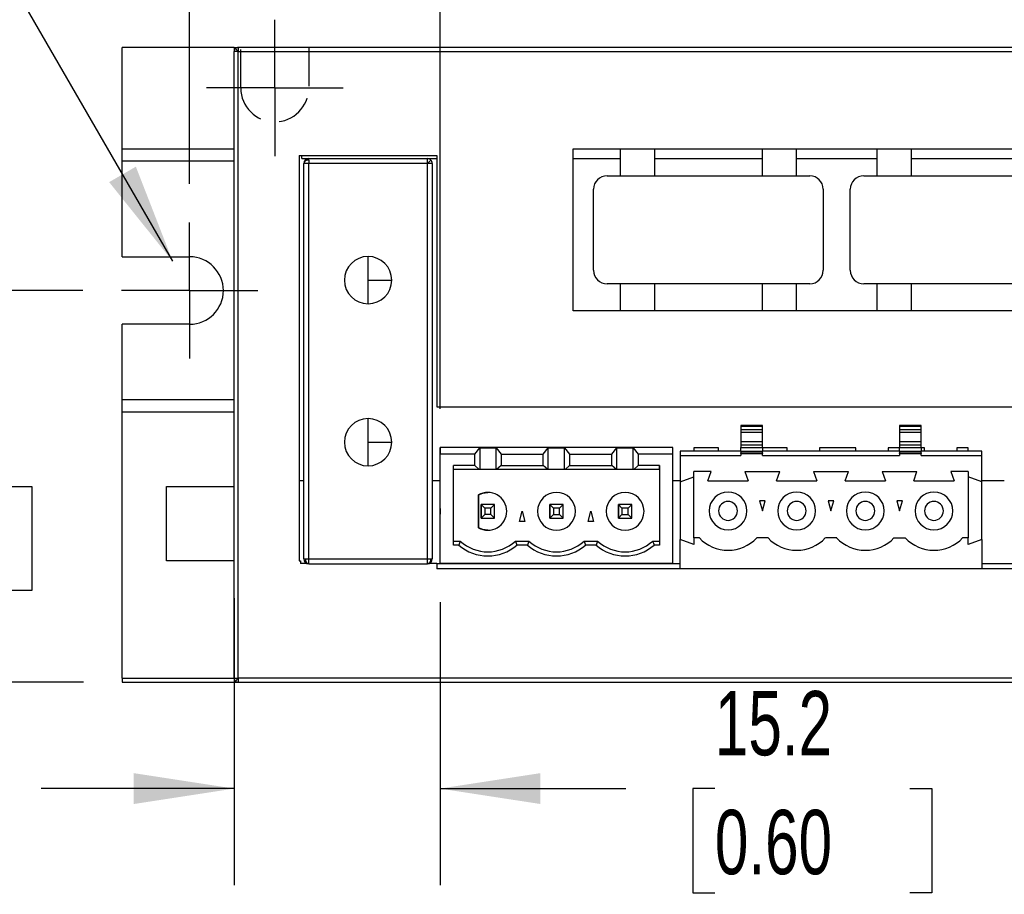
# Model space of a CAD drawing. Header units: millimetres. Extents: x 0 to 629, y 0 to 486.
# Tile 3 of 23: x 59 to 131, y 87 to 152. Entities that reach past the tile are written whole.
import ezdxf

# ---------------------------------------------------------------- set-up
doc = ezdxf.new("R2010")
doc.units = ezdxf.units.MM
doc.header["$LTSCALE"] = 2.25
doc.linetypes.add('CENTERX2', pattern=[20.32, 12.7, -2.54, 2.54, -2.54])
doc.linetypes.add('HIDDEN', pattern=[1.905, 1.27, -0.635])
doc.layers.add('CENTER', color=40, linetype='CENTERX2')
doc.layers.add('HIDDEN', color=102, linetype='HIDDEN')
doc.layers.add('DIMENSIONS', color=140, linetype='Continuous', lineweight=25)
doc.styles.add('SLDTEXTSTYLE0', font='TXT', dxfattribs={"width": 0.7})
doc.dimstyles.new('SLDDIMSTYLE0', dxfattribs={"dimtxt": 4.855518, "dimasz": 7.4295, "dimexe": 0, "dimexo": 0.0625, "dimgap": 1.213879, "dimtad": 0, "dimtih": 1, "dimtoh": 1, "dimrnd": 1e-09, "dimzin": 12, "dimdsep": 46, "dimtxsty": 'SLDTEXTSTYLE0', "dimsah": 1, "dimcen": 0.09, "dimadec": 0, "dimazin": 3, "dimtfac": 1, "dimtofl": 0, "dimtmove": 0, "dimatfit": 3, "dimfxl": 0, "dimfrac": 2, "dimtolj": 1, "dimtzin": 12, "dimarcsym": 0})
doc.dimstyles.new('SLDDIMSTYLE1', dxfattribs={"dimtxt": 4.855518, "dimasz": 7.4295, "dimexe": 0, "dimexo": 0.0625, "dimgap": 1.213879, "dimtad": 0, "dimtih": 1, "dimtoh": 1, "dimrnd": 1e-09, "dimzin": 4, "dimdsep": 46, "dimtxsty": 'SLDTEXTSTYLE0', "dimsah": 1, "dimcen": 0.09, "dimadec": 0, "dimazin": 1, "dimtfac": 1, "dimtmove": 0, "dimatfit": 0, "dimfxl": 0, "dimfrac": 2, "dimtolj": 1, "dimtzin": 12, "dimarcsym": 0})
doc.dimstyles.new('SLDDIMSTYLE2', dxfattribs={"dimtxt": 4.855518, "dimasz": 7.4295, "dimexe": 0, "dimexo": 0.0625, "dimgap": 1.213879, "dimtad": 0, "dimtih": 1, "dimtoh": 1, "dimrnd": 1e-09, "dimzin": 12, "dimdsep": 46, "dimtxsty": 'SLDTEXTSTYLE0', "dimsah": 1, "dimcen": 0.09, "dimadec": 0, "dimazin": 3, "dimtfac": 1, "dimtmove": 0, "dimatfit": 0, "dimfxl": 0, "dimfrac": 2, "dimtolj": 1, "dimtzin": 12, "dimarcsym": 0})
doc.dimstyles.new('SLDDIMSTYLE3', dxfattribs={"dimtxt": 4.855518, "dimasz": 7.4295, "dimexe": 0, "dimexo": 0.0625, "dimgap": 1.213879, "dimtad": 0, "dimtih": 1, "dimtoh": 1, "dimrnd": 1e-09, "dimzin": 12, "dimdsep": 46, "dimtxsty": 'SLDTEXTSTYLE0', "dimsah": 1, "dimcen": 0, "dimadec": 0, "dimazin": 3, "dimtfac": 1, "dimtofl": 0, "dimtmove": 0, "dimatfit": 3, "dimfxl": 0, "dimfrac": 2, "dimtolj": 1, "dimtzin": 12, "dimarcsym": 0})
doc.dimstyles.new('SLDDIMSTYLE4', dxfattribs={"dimtxt": 4.855518, "dimasz": 7.4295, "dimexe": 0, "dimexo": 0.0625, "dimgap": 1.213879, "dimtad": 0, "dimtih": 1, "dimtoh": 1, "dimrnd": 1e-09, "dimzin": 4, "dimdsep": 46, "dimtxsty": 'SLDTEXTSTYLE0', "dimsah": 1, "dimcen": 0.09, "dimadec": 0, "dimazin": 1, "dimtfac": 1, "dimtofl": 0, "dimtmove": 0, "dimatfit": 3, "dimfxl": 0, "dimfrac": 2, "dimtolj": 1, "dimtzin": 12, "dimarcsym": 0})

# ---------------------------------------------------------------- blocks, each defined once
blk = doc.blocks.new('_D')
at = {"layer": 'DIMENSIONS'}
for p, q in [((71.116, 139.892), (71.116, 202.102)), ((257.716, 160.899), (257.716, 202.102)), ((71.116, 194.958), (150.622, 194.958)), ((157.202, 194.958), (155.572, 194.958)), ((155.572, 194.958), (155.572, 187.241)), ((171.631, 194.958), (173.261, 194.958)), ((173.261, 194.958), (173.261, 187.241)), ((257.716, 194.958), (178.211, 194.958)), ((155.572, 187.241), (157.202, 187.241)), ((173.261, 187.241), (171.631, 187.241)), ((257.716, 139.892), (257.716, 157.47))]:
    blk.add_line(p, q, dxfattribs=at)
for points in [[(71.116, 194.958), (78.546, 193.815), (78.546, 196.101)], [(257.716, 194.958), (250.287, 196.101), (250.287, 193.815)]]:
    blk.add_solid(points, dxfattribs=at)
at = {"layer": 'DIMENSIONS', "char_height": 4.7625, "attachment_point": 1, "style": 'SLDTEXTSTYLE0'}
for s, insert in [('186.6', (155.182, 202.184)), ('7.35', (157.202, 193.38))]:
    blk.add_mtext(s, dxfattribs=dict(at, insert=insert))
blk = doc.blocks.new('_D_1')
at = {"layer": 'DIMENSIONS'}
for p, q in [((66.116, 152.852), (66.116, 202.102)), ((71.116, 139.892), (71.116, 202.102)), ((31.038, 194.958), (29.408, 194.958)), ((29.408, 194.958), (29.408, 187.241)), ((45.467, 194.958), (47.098, 194.958)), ((47.098, 194.958), (47.098, 187.241)), ((66.116, 194.958), (52.047, 194.958)), ((71.116, 194.958), (85.404, 194.958)), ((29.408, 187.241), (31.038, 187.241)), ((47.098, 187.241), (45.467, 187.241))]:
    blk.add_line(p, q, dxfattribs=at)
for points in [[(66.116, 194.958), (58.687, 196.101), (58.687, 193.815)], [(71.116, 194.958), (78.546, 193.815), (78.546, 196.101)]]:
    blk.add_solid(points, dxfattribs=at)
at = {"layer": 'DIMENSIONS', "char_height": 4.7625, "attachment_point": 1, "style": 'SLDTEXTSTYLE0'}
for s, insert in [('5.0', (33.058, 202.184)), ('0.20', (31.038, 193.38))]:
    blk.add_mtext(s, dxfattribs=dict(at, insert=insert))
blk = doc.blocks.new('_D_4')
at = {"layer": 'DIMENSIONS'}
for p, q in [((89.651, 123.236), (89.651, 166.328)), ((223.216, 126.252), (223.216, 166.328)), ((89.651, 159.184), (142.639, 159.184)), ((149.219, 159.184), (147.589, 159.184)), ((147.589, 159.184), (147.589, 151.467)), ((163.648, 159.184), (165.278, 159.184)), ((165.278, 159.184), (165.278, 151.467)), ((223.216, 159.184), (170.228, 159.184)), ((147.589, 151.467), (149.219, 151.467)), ((165.278, 151.467), (163.648, 151.467))]:
    blk.add_line(p, q, dxfattribs=at)
for points in [[(89.651, 159.184), (97.08, 158.041), (97.08, 160.327)], [(223.216, 159.184), (215.787, 160.327), (215.787, 158.041)]]:
    blk.add_solid(points, dxfattribs=at)
at = {"layer": 'DIMENSIONS', "char_height": 4.7625, "attachment_point": 1, "style": 'SLDTEXTSTYLE0'}
for s, insert in [('133.6', (147.2, 166.41)), ('5.26', (149.219, 157.606))]:
    blk.add_mtext(s, dxfattribs=dict(at, insert=insert))
blk = doc.blocks.new('_D_5')
at = {"layer": 'DIMENSIONS'}
for p, q in [((74.416, 109.225), (74.416, 87.976)), ((89.651, 108.921), (89.651, 87.976)), ((74.416, 95.12), (60.129, 95.12)), ((89.651, 95.12), (103.413, 95.12)), ((109.993, 95.12), (108.362, 95.12)), ((108.362, 95.12), (108.362, 87.403)), ((124.421, 95.12), (126.052, 95.12)), ((126.052, 95.12), (126.052, 87.403)), ((108.362, 87.403), (109.993, 87.403)), ((126.052, 87.403), (124.421, 87.403))]:
    blk.add_line(p, q, dxfattribs=at)
for points in [[(74.416, 95.12), (66.987, 96.263), (66.987, 93.977)], [(89.651, 95.12), (97.08, 93.977), (97.08, 96.263)]]:
    blk.add_solid(points, dxfattribs=at)
at = {"layer": 'DIMENSIONS', "char_height": 4.7625, "attachment_point": 1, "style": 'SLDTEXTSTYLE0'}
for s, insert in [('15.2', (109.993, 102.346)), ('0.60', (109.993, 93.542))]:
    blk.add_mtext(s, dxfattribs=dict(at, insert=insert))
blk = doc.blocks.new('_D_6')
at = {"layer": 'DIMENSIONS'}
for p, q in [((59.014, 152.957), (56.98, 152.957)), ((69.866, 134.16), (59.014, 152.957)), ((35.719, 147.272), (34.088, 147.272)), ((34.088, 147.272), (34.088, 139.555)), ((50.147, 147.272), (51.778, 147.272)), ((51.778, 147.272), (51.778, 139.555)), ((34.088, 139.555), (35.719, 139.555)), ((51.778, 139.555), (50.147, 139.555))]:
    blk.add_line(p, q, dxfattribs=at)
blk.add_solid([(69.866, 134.16), (67.141, 141.166), (65.162, 140.023)], dxfattribs=at)
at = {"layer": 'DIMENSIONS', "char_height": 4.7625, "attachment_point": 1, "style": 'SLDTEXTSTYLE0'}
for s, insert in [('4X', (38.739, 160.849)), ('R2.5', (35.529, 154.499)), ('0.10', (35.719, 145.695))]:
    blk.add_mtext(s, dxfattribs=dict(at, insert=insert))
blk = doc.blocks.new('_D_8')
at = {"layer": 'DIMENSIONS'}
for p, q in [((77.416, 154.907), (77.416, 184.691)), ((251.416, 160.899), (251.416, 184.691)), ((77.416, 177.547), (150.622, 177.547)), ((157.202, 177.547), (155.572, 177.547)), ((155.572, 177.547), (155.572, 169.83)), ((171.631, 177.547), (173.261, 177.547)), ((173.261, 177.547), (173.261, 169.83)), ((251.416, 177.547), (178.211, 177.547)), ((155.572, 169.83), (157.202, 169.83)), ((173.261, 169.83), (171.631, 169.83)), ((251.416, 154.907), (251.416, 157.47))]:
    blk.add_line(p, q, dxfattribs=at)
for points in [[(77.416, 177.547), (84.846, 176.404), (84.846, 178.69)], [(251.416, 177.547), (243.987, 178.69), (243.987, 176.404)]]:
    blk.add_solid(points, dxfattribs=at)
at = {"layer": 'DIMENSIONS', "char_height": 4.7625, "attachment_point": 1, "style": 'SLDTEXTSTYLE0'}
for s, insert in [('174.0', (155.182, 184.773)), ('6.85', (157.202, 175.969))]:
    blk.add_mtext(s, dxfattribs=dict(at, insert=insert))
blk = doc.blocks.new('_D_9')
at = {"layer": 'DIMENSIONS'}
for p, q in [((66.116, 152.852), (66.116, 184.691)), ((77.416, 154.907), (77.416, 184.691)), ((31.038, 177.547), (29.408, 177.547)), ((29.408, 177.547), (29.408, 169.83)), ((45.467, 177.547), (47.098, 177.547)), ((47.098, 177.547), (47.098, 169.83)), ((66.116, 177.547), (52.047, 177.547)), ((77.416, 177.547), (91.704, 177.547)), ((29.408, 169.83), (31.038, 169.83)), ((47.098, 169.83), (45.467, 169.83))]:
    blk.add_line(p, q, dxfattribs=at)
for points in [[(66.116, 177.547), (58.687, 178.69), (58.687, 176.404)], [(77.416, 177.547), (84.846, 176.404), (84.846, 178.69)]]:
    blk.add_solid(points, dxfattribs=at)
at = {"layer": 'DIMENSIONS', "char_height": 4.7625, "attachment_point": 1, "style": 'SLDTEXTSTYLE0'}
for s, insert in [('11.3', (31.038, 184.773)), ('0.44', (31.038, 175.969))]:
    blk.add_mtext(s, dxfattribs=dict(at, insert=insert))
blk = doc.blocks.new('_D_10')
at = {"layer": 'DIMENSIONS'}
for p, q in [((63.219, 131.995), (43.462, 131.995)), ((50.606, 131.995), (50.606, 126.299)), ((43.392, 117.495), (41.761, 117.495)), ((41.761, 117.495), (41.761, 109.778)), ((57.82, 117.495), (59.451, 117.495)), ((59.451, 117.495), (59.451, 109.778)), ((41.761, 109.778), (43.392, 109.778)), ((59.451, 109.778), (57.82, 109.778)), ((50.606, 102.995), (50.606, 108.691)), ((63.259, 102.995), (43.462, 102.995))]:
    blk.add_line(p, q, dxfattribs=at)
for points in [[(50.606, 131.995), (49.463, 124.565), (51.749, 124.565)], [(50.606, 102.995), (51.749, 110.424), (49.463, 110.424)]]:
    blk.add_solid(points, dxfattribs=at)
at = {"layer": 'DIMENSIONS', "char_height": 4.7625, "attachment_point": 1, "style": 'SLDTEXTSTYLE0'}
for s, insert in [('29.0', (43.392, 124.721)), ('1.14', (43.392, 115.917))]:
    blk.add_mtext(s, dxfattribs=dict(at, insert=insert))
blk = doc.blocks.new('SW_CENTERMARKSYMBOL_1')
at = {"layer": 'CENTER', "color": 0}
for p, q in [((0, 2.54), (0, 5.04)), ((0, 0), (0, 2.54)), ((-2.54, 0), (-5.04, 0)), ((0, 0), (-2.54, 0)), ((0, 0), (0, -2.54)), ((0, 0), (2.54, 0)), ((2.54, 0), (5.04, 0)), ((0, -2.54), (0, -5.04))]:
    blk.add_line(p, q, dxfattribs=at)
blk = doc.blocks.new('SW_CENTERMARKSYMBOL_3')
at = {"layer": 'CENTER', "color": 0}
for p, q in [((0, 2.54), (0, 5.055)), ((0, 0), (0, 2.54)), ((-2.54, 0), (-5.055, 0)), ((0, 0), (-2.54, 0)), ((0, 0), (0, -2.54)), ((0, 0), (2.54, 0)), ((2.54, 0), (5.055, 0)), ((0, -2.54), (0, -5.055))]:
    blk.add_line(p, q, dxfattribs=at)

msp = doc.modelspace()

# ---------------------------------------------------------------- linework, layer by layer
for p, q in [((66.116, 142.495), (66.116, 149.995)), ((74.416, 149.995), (66.116, 149.995)), ((74.416, 149.995), (74.416, 149.695)), ((74.416, 149.995), (74.716, 149.995)), ((74.716, 149.695), (74.416, 149.695)), ((74.416, 103.295), (74.416, 149.695)), ((74.504, 149.907), (74.716, 149.695)), ((254.116, 149.995), (74.716, 149.995)), ((74.716, 149.995), (74.716, 149.695)), ((74.716, 103.295), (74.716, 149.695)), ((74.716, 149.695), (254.116, 149.695)), ((66.116, 142.495), (74.416, 142.495)), ((66.116, 141.595), (66.116, 142.495)), ((99.516, 130.495), (99.516, 142.495)), ((99.516, 142.495), (166.516, 142.495)), ((103.016, 140.495), (103.016, 142.495)), ((105.516, 142.495), (105.516, 140.495)), ((113.516, 140.495), (113.516, 142.495)), ((116.016, 142.495), (116.016, 140.495)), ((122.016, 140.495), (122.016, 142.495)), ((124.516, 142.495), (124.516, 140.495)), ((66.116, 134.495), (66.116, 141.595)), ((66.116, 141.595), (74.416, 141.595)), ((79.216, 141.995), (89.416, 141.995)), ((79.216, 141.995), (79.216, 111.995)), ((79.416, 141.766), (79.416, 141.995)), ((79.416, 141.766), (79.936, 141.766)), ((79.576, 112.126), (79.576, 141.406)), ((79.936, 141.406), (79.576, 141.406)), ((79.936, 141.66), (79.936, 141.766)), ((79.936, 141.766), (88.716, 141.766)), ((79.936, 141.66), (79.936, 141.406)), ((88.716, 141.406), (79.936, 141.406)), ((79.936, 112.126), (79.936, 141.406)), ((88.716, 141.766), (89.416, 141.766)), ((88.716, 141.406), (88.716, 141.766)), ((88.971, 141.66), (88.716, 141.406)), ((88.716, 112.126), (88.716, 141.406)), ((89.076, 141.406), (88.716, 141.406)), ((89.076, 141.406), (89.076, 112.126)), ((89.416, 141.995), (89.416, 123.395)), ((99.516, 141.766), (103.016, 141.766)), ((105.516, 141.766), (113.516, 141.766)), ((116.016, 141.766), (122.016, 141.766)), ((124.516, 141.766), (141.266, 141.766)), ((102.016, 140.495), (117.016, 140.495)), ((121.016, 140.495), (164.016, 140.495)), ((101.016, 133.495), (101.016, 139.495)), ((118.016, 139.495), (118.016, 133.495)), ((120.016, 133.495), (120.016, 139.495)), ((66.116, 134.495), (71.116, 134.495)), ((84.326, 132.766), (84.326, 134.516)), ((84.326, 132.766), (86.076, 132.766)), ((84.326, 131.016), (84.326, 132.766)), ((117.016, 132.495), (102.016, 132.495)), ((103.016, 130.495), (103.016, 132.495)), ((105.516, 132.495), (105.516, 130.495)), ((113.516, 130.495), (113.516, 132.495)), ((116.016, 132.495), (116.016, 130.495)), ((164.016, 132.495), (121.016, 132.495)), ((122.016, 130.495), (122.016, 132.495)), ((124.516, 132.495), (124.516, 130.495)), ((166.516, 130.495), (99.516, 130.495)), ((71.116, 129.495), (66.116, 129.495)), ((66.116, 123.895), (66.116, 129.495)), ((66.116, 122.995), (66.116, 123.895)), ((74.416, 123.895), (66.116, 123.895)), ((89.416, 123.395), (223.216, 123.395)), ((66.116, 103.295), (66.116, 122.995)), ((74.416, 122.995), (66.116, 122.995)), ((84.326, 120.766), (84.326, 122.516)), ((113.509, 121.994), (111.909, 121.994)), ((111.909, 121.994), (111.909, 121.956)), ((111.909, 121.956), (113.509, 121.956)), ((111.909, 121.956), (111.909, 121.691)), ((113.509, 121.956), (113.509, 121.994)), ((113.509, 121.691), (113.509, 121.956)), ((125.269, 121.994), (123.669, 121.994)), ((123.669, 121.994), (123.669, 121.956)), ((123.669, 121.956), (125.269, 121.956)), ((123.669, 121.956), (123.669, 121.691)), ((125.269, 121.956), (125.269, 121.994)), ((125.269, 121.691), (125.269, 121.956)), ((113.509, 121.691), (111.909, 121.691)), ((111.909, 121.691), (111.909, 121.502)), ((111.909, 121.502), (113.509, 121.502)), ((111.909, 121.502), (111.909, 120.789)), ((113.509, 121.502), (113.509, 121.691)), ((113.509, 120.789), (113.509, 121.502)), ((125.269, 121.691), (123.669, 121.691)), ((123.669, 121.691), (123.669, 121.502)), ((123.669, 121.502), (125.269, 121.502)), ((123.669, 121.502), (123.669, 120.789)), ((125.269, 121.502), (125.269, 121.691)), ((125.269, 120.789), (125.269, 121.502)), ((84.326, 120.766), (86.076, 120.766)), ((84.326, 119.016), (84.326, 120.766)), ((89.651, 120.378), (89.651, 119.878)), ((106.891, 120.378), (89.651, 120.378)), ((89.651, 119.448), (89.651, 120.378)), ((89.651, 120.378), (89.651, 120.378)), ((92.216, 119.878), (92.586, 120.351)), ((92.586, 120.351), (93.796, 120.351)), ((92.586, 120.351), (92.586, 118.741)), ((93.796, 120.351), (94.166, 119.878)), ((93.796, 118.741), (93.796, 120.351)), ((97.296, 119.878), (97.666, 120.351)), ((97.666, 120.351), (98.876, 120.351)), ((97.666, 118.741), (97.666, 120.351)), ((98.876, 120.351), (99.246, 119.878)), ((98.876, 118.741), (98.876, 120.351)), ((102.376, 119.878), (102.746, 120.351)), ((102.746, 120.351), (103.956, 120.351)), ((102.746, 118.741), (102.746, 120.351)), ((103.956, 120.351), (104.326, 119.878)), ((103.956, 118.741), (103.956, 120.351)), ((106.891, 119.878), (106.891, 120.378)), ((108.429, 120.344), (108.429, 120.094)), ((110.269, 120.344), (108.429, 120.344)), ((110.269, 120.094), (110.269, 120.344)), ((113.509, 120.789), (111.909, 120.789)), ((111.909, 120.789), (111.909, 120.57)), ((111.909, 120.57), (113.509, 120.57)), ((111.909, 120.57), (111.909, 120.365)), ((111.909, 120.365), (113.509, 120.365)), ((111.909, 120.073), (111.909, 120.365)), ((113.509, 120.57), (113.509, 120.789)), ((113.509, 120.365), (113.509, 120.57)), ((113.509, 120.365), (113.509, 120.073)), ((115.349, 120.344), (113.509, 120.344)), ((115.349, 120.094), (115.349, 120.344)), ((117.749, 120.344), (117.749, 120.094)), ((120.429, 120.344), (117.749, 120.344)), ((120.429, 120.094), (120.429, 120.344)), ((122.829, 120.344), (122.829, 120.094)), ((123.669, 120.344), (122.829, 120.344)), ((125.269, 120.789), (123.669, 120.789)), ((123.669, 120.789), (123.669, 120.57)), ((123.669, 120.57), (125.269, 120.57)), ((123.669, 120.57), (123.669, 120.365)), ((123.669, 120.365), (125.269, 120.365)), ((123.669, 120.073), (123.669, 120.365)), ((125.269, 120.57), (125.269, 120.789)), ((125.269, 120.365), (125.269, 120.57)), ((125.269, 120.365), (125.269, 120.073)), ((125.509, 120.344), (125.269, 120.344)), ((125.509, 120.094), (125.509, 120.344)), ((128.749, 120.344), (127.909, 120.344)), ((127.909, 120.344), (127.909, 120.094)), ((128.749, 120.094), (128.749, 120.344)), ((89.651, 111.778), (89.651, 119.878)), ((92.216, 119.878), (89.651, 119.878)), ((92.216, 119.053), (92.216, 119.878)), ((94.166, 119.878), (97.296, 119.878)), ((94.166, 119.878), (94.166, 119.053)), ((97.296, 119.053), (97.296, 119.878)), ((99.246, 119.878), (102.376, 119.878)), ((99.246, 119.878), (99.246, 119.053)), ((102.376, 119.053), (102.376, 119.878)), ((104.326, 119.878), (104.326, 119.053)), ((106.891, 119.878), (104.326, 119.878)), ((106.891, 111.778), (106.891, 119.878)), ((111.909, 120.094), (107.429, 120.094)), ((107.429, 120.094), (107.429, 119.794)), ((107.429, 119.794), (107.429, 117.83)), ((107.429, 119.794), (111.909, 119.794)), ((113.509, 120.073), (111.909, 120.073)), ((111.909, 120.073), (111.909, 119.979)), ((111.909, 119.979), (113.509, 119.979)), ((111.909, 119.931), (111.909, 119.979)), ((111.909, 119.931), (113.509, 119.931)), ((111.909, 119.931), (111.909, 119.794)), ((123.669, 120.094), (113.509, 120.094)), ((113.509, 119.979), (113.509, 120.073)), ((113.509, 119.979), (113.509, 119.931)), ((113.509, 119.794), (113.509, 119.931)), ((113.509, 119.794), (123.669, 119.794)), ((125.269, 120.073), (123.669, 120.073)), ((123.669, 120.073), (123.669, 119.979)), ((123.669, 119.979), (125.269, 119.979)), ((123.669, 119.931), (123.669, 119.979)), ((123.669, 119.931), (125.269, 119.931)), ((123.669, 119.931), (123.669, 119.794)), ((129.749, 120.094), (125.269, 120.094)), ((125.269, 119.979), (125.269, 120.073)), ((125.269, 119.979), (125.269, 119.931)), ((125.269, 119.794), (125.269, 119.931)), ((125.269, 119.794), (129.749, 119.794)), ((129.749, 119.794), (129.749, 120.094)), ((129.749, 117.83), (129.749, 119.794)), ((89.651, 111.778), (89.651, 119.448)), ((89.651, 119.448), (89.651, 119.448)), ((92.216, 119.053), (90.651, 119.053)), ((90.651, 113.148), (90.651, 119.053)), ((92.547, 118.741), (92.216, 119.053)), ((94.166, 119.053), (93.835, 118.741)), ((94.166, 119.053), (97.296, 119.053)), ((97.627, 118.741), (97.296, 119.053)), ((99.246, 119.053), (98.915, 118.741)), ((99.246, 119.053), (102.376, 119.053)), ((102.707, 118.741), (102.376, 119.053)), ((104.326, 119.053), (103.995, 118.741)), ((105.891, 119.053), (104.326, 119.053)), ((105.891, 119.053), (105.891, 113.148)), ((105.891, 118.741), (105.891, 119.053)), ((92.547, 118.741), (90.651, 118.741)), ((92.586, 118.741), (92.547, 118.741)), ((93.796, 118.741), (92.586, 118.741)), ((93.835, 118.741), (93.796, 118.741)), ((97.627, 118.741), (93.835, 118.741)), ((97.666, 118.741), (97.627, 118.741)), ((98.876, 118.741), (97.666, 118.741)), ((98.915, 118.741), (98.876, 118.741)), ((102.707, 118.741), (98.915, 118.741)), ((102.746, 118.741), (102.707, 118.741)), ((103.956, 118.741), (102.746, 118.741)), ((103.995, 118.741), (103.956, 118.741)), ((105.891, 118.741), (103.995, 118.741)), ((105.891, 118.741), (105.891, 113.448)), ((105.891, 118.741), (105.891, 118.741)), ((107.429, 117.83), (108.429, 118.194)), ((109.714, 118.594), (108.429, 118.594)), ((108.429, 113.679), (108.429, 118.594)), ((109.479, 117.914), (109.714, 118.594)), ((112.224, 118.594), (112.459, 117.914)), ((112.224, 118.594), (114.794, 118.594)), ((114.559, 117.914), (114.794, 118.594)), ((117.304, 118.594), (117.539, 117.914)), ((117.304, 118.594), (119.874, 118.594)), ((119.639, 117.914), (119.874, 118.594)), ((122.384, 118.594), (122.619, 117.914)), ((122.384, 118.594), (123.669, 118.594)), ((123.669, 118.594), (124.954, 118.594)), ((124.719, 117.914), (124.954, 118.594)), ((127.464, 118.594), (127.699, 117.914)), ((128.749, 118.594), (127.464, 118.594)), ((128.749, 118.594), (128.749, 115.679)), ((129.749, 117.83), (128.749, 118.194)), ((69.416, 111.995), (69.416, 117.495)), ((69.416, 117.495), (74.416, 117.495)), ((79.576, 117.9), (79.216, 117.9)), ((89.651, 117.9), (89.076, 117.9)), ((107.429, 117.9), (106.891, 117.9)), ((107.429, 117.83), (107.429, 113.558)), ((109.479, 117.914), (112.459, 117.914)), ((114.559, 117.914), (117.539, 117.914)), ((119.639, 117.914), (122.619, 117.914)), ((124.719, 117.914), (127.699, 117.914)), ((131.416, 117.9), (129.749, 117.9)), ((129.749, 113.558), (129.749, 117.83)), ((92.491, 116.86), (92.491, 114.436)), ((92.491, 114.436), (92.491, 116.86)), ((92.491, 116.86), (92.491, 116.86)), ((93.191, 117.048), (93.191, 117.048)), ((98.271, 117.048), (98.271, 117.048)), ((103.351, 117.048), (103.351, 117.048)), ((92.691, 116.148), (92.691, 115.148)), ((92.691, 116.148), (92.959, 115.88)), ((93.691, 116.148), (92.691, 116.148)), ((92.691, 115.148), (92.691, 116.148)), ((92.959, 115.88), (92.959, 115.416)), ((93.423, 115.88), (92.959, 115.88)), ((93.423, 115.88), (93.691, 116.148)), ((93.423, 115.416), (93.423, 115.88)), ((93.691, 115.148), (93.691, 116.148)), ((97.771, 116.148), (97.771, 115.148)), ((98.039, 115.88), (97.771, 116.148)), ((98.771, 116.148), (97.771, 116.148)), ((97.771, 115.148), (97.771, 116.148)), ((98.039, 115.88), (98.039, 115.416)), ((98.503, 115.88), (98.039, 115.88)), ((98.771, 116.148), (98.503, 115.88)), ((98.503, 115.416), (98.503, 115.88)), ((98.771, 115.148), (98.771, 116.148)), ((102.851, 116.148), (102.851, 115.148)), ((102.851, 116.148), (103.119, 115.88)), ((103.851, 116.148), (102.851, 116.148)), ((102.851, 115.148), (102.851, 116.148)), ((103.119, 115.88), (103.119, 115.416)), ((103.583, 115.88), (103.119, 115.88)), ((103.583, 115.88), (103.851, 116.148)), ((103.583, 115.416), (103.583, 115.88)), ((103.851, 115.148), (103.851, 116.148)), ((113.308, 116.429), (113.509, 115.679)), ((113.71, 116.429), (113.308, 116.429)), ((113.509, 115.679), (113.71, 116.429)), ((118.388, 116.429), (118.589, 115.679)), ((118.79, 116.429), (118.388, 116.429)), ((118.589, 115.679), (118.79, 116.429)), ((123.468, 116.429), (123.669, 115.679)), ((123.87, 116.429), (123.468, 116.429)), ((123.669, 115.679), (123.87, 116.429)), ((89.651, 115.849), (89.651, 115.648)), ((89.651, 115.447), (89.651, 115.849)), ((89.651, 115.648), (89.651, 115.447)), ((92.959, 115.416), (92.691, 115.148)), ((92.691, 115.148), (93.691, 115.148)), ((93.423, 115.416), (92.959, 115.416)), ((93.691, 115.148), (93.423, 115.416)), ((95.53, 114.898), (95.731, 115.648)), ((95.731, 115.648), (95.932, 114.898)), ((96.871, 115.648), (96.871, 115.648)), ((98.039, 115.416), (97.771, 115.148)), ((97.771, 115.148), (98.771, 115.148)), ((98.039, 115.416), (98.503, 115.416)), ((98.771, 115.148), (98.503, 115.416)), ((100.61, 114.898), (100.811, 115.648)), ((100.811, 115.648), (101.012, 114.898)), ((101.951, 115.648), (101.951, 115.648)), ((102.851, 115.148), (103.119, 115.416)), ((102.851, 115.148), (103.851, 115.148)), ((103.119, 115.416), (103.583, 115.416)), ((103.583, 115.416), (103.851, 115.148)), ((128.749, 115.679), (128.749, 113.679)), ((92.491, 114.436), (92.491, 114.436)), ((95.932, 114.898), (95.53, 114.898)), ((101.012, 114.898), (100.61, 114.898)), ((93.191, 114.248), (93.191, 114.248)), ((98.271, 114.248), (98.271, 114.248)), ((103.351, 114.248), (103.351, 114.248)), ((90.651, 113.448), (91.151, 113.448)), ((91.037, 113.148), (90.651, 113.148)), ((95.23, 113.448), (96.231, 113.448)), ((96.117, 113.148), (95.345, 113.148)), ((100.31, 113.448), (101.311, 113.448)), ((101.197, 113.148), (100.425, 113.148)), ((105.39, 113.448), (105.891, 113.448)), ((105.891, 113.148), (105.505, 113.148)), ((105.891, 113.448), (105.891, 113.148)), ((105.891, 113.448), (105.891, 113.448)), ((107.429, 111.395), (107.429, 113.558)), ((108.429, 113.194), (107.429, 113.558)), ((108.849, 113.679), (108.429, 113.679)), ((108.429, 113.679), (108.429, 113.194)), ((113.929, 113.679), (113.09, 113.679)), ((119.009, 113.679), (118.17, 113.679)), ((123.25, 113.679), (124.089, 113.679)), ((128.749, 113.679), (128.33, 113.679)), ((128.749, 113.194), (128.749, 113.679)), ((129.749, 113.558), (128.749, 113.194)), ((129.749, 113.558), (129.749, 111.395)), ((74.416, 111.995), (69.416, 111.995)), ((79.216, 111.995), (79.316, 111.995)), ((79.316, 111.995), (79.316, 111.795)), ((79.795, 111.795), (79.316, 111.795)), ((79.576, 112.126), (79.682, 112.126)), ((79.682, 112.126), (79.936, 112.126)), ((79.936, 112.126), (88.716, 112.126)), ((79.936, 111.766), (79.936, 112.126)), ((79.936, 111.766), (88.716, 111.766)), ((88.716, 112.126), (88.971, 112.126)), ((88.716, 111.766), (88.716, 112.126)), ((89.416, 111.795), (88.858, 111.795)), ((88.971, 112.126), (89.076, 112.126)), ((89.416, 111.795), (89.416, 111.395)), ((107.429, 111.766), (89.416, 111.766)), ((106.891, 111.778), (89.651, 111.778)), ((89.651, 111.778), (89.651, 111.778)), ((92.491, 111.778), (92.491, 111.766)), ((93.891, 111.766), (93.891, 111.778)), ((97.571, 111.778), (97.571, 111.766)), ((98.971, 111.766), (98.971, 111.778)), ((102.651, 111.778), (102.651, 111.766)), ((104.051, 111.766), (104.051, 111.778)), ((133.416, 111.766), (129.749, 111.766)), ((223.216, 111.395), (89.416, 111.395)), ((66.116, 103.295), (66.116, 102.995)), ((66.116, 103.295), (74.416, 103.295)), ((66.116, 102.995), (74.716, 102.995)), ((74.416, 103.295), (74.716, 103.295)), ((74.504, 103.083), (74.716, 103.295)), ((254.116, 103.295), (74.716, 103.295)), ((74.716, 103.295), (74.716, 102.995)), ((74.716, 102.995), (254.116, 102.995))]:
    msp.add_line(p, q)
at = {"flags": 128}
for points in [[(92.491, 116.86), (92.829, 117), (93.191, 117.048)], [(93.191, 114.248), (92.829, 114.296), (92.491, 114.436)], [(91.151, 113.448), (91.086, 113.28), (91.037, 113.148)], [(95.23, 113.448), (95.295, 113.28), (95.345, 113.148)], [(96.231, 113.448), (96.166, 113.28), (96.117, 113.148)], [(100.31, 113.448), (100.375, 113.28), (100.425, 113.148)], [(101.311, 113.448), (101.246, 113.28), (101.197, 113.148)], [(105.39, 113.448), (105.455, 113.28), (105.505, 113.148)]]:
    msp.add_lwpolyline(points, dxfattribs=at)
for centre, radius, start, end in [((74.716, 149.695), 0.3, 135, 180), ((74.716, 149.695), 0.3, 90, 135), ((79.936, 141.406), 0.36, 90, 180), ((79.891, 141.342), 0.321, 81.95053, 168.57825), ((88.716, 141.406), 0.36, 45, 90), ((88.716, 141.406), 0.36, 0, 45), ((102.016, 139.495), 1, 90, 180), ((117.016, 139.495), 1, 0, 90), ((121.016, 139.495), 1, 90, 180), ((71.116, 131.995), 2.5, 270, 90), ((84.326, 132.766), 1.75, 90, 270), ((84.326, 132.766), 1.75, 0, 90), ((102.016, 133.495), 1, 180, 270), ((117.016, 133.495), 1, 270, 0), ((121.016, 133.495), 1, 180, 270), ((84.326, 132.766), 1.75, 270, 0), ((84.326, 120.766), 1.75, 90, 270), ((84.326, 120.766), 1.75, 0, 90), ((84.326, 120.766), 1.75, 270, 0), ((93.191, 115.648), 1.4, 0, 120), ((98.271, 115.648), 1.4, 0, 180), ((98.271, 115.648), 1.4, 90, 180), ((103.351, 115.648), 1.4, 0, 180), ((103.351, 115.648), 1.4, 90, 180), ((110.969, 115.679), 1.4, 0, 180), ((116.049, 115.679), 1.4, 0, 180), ((121.129, 115.679), 1.4, 0, 180), ((126.209, 115.679), 1.4, 0, 180), ((110.969, 115.679), 0.7, 0, 180), ((116.049, 115.679), 0.7, 0, 180), ((121.129, 115.679), 0.7, 0, 180), ((126.209, 115.679), 0.7, 0, 180), ((93.191, 115.648), 1.4, 240, 0), ((98.271, 115.648), 1.4, 180, 0), ((98.271, 115.648), 1.4, 180, 270), ((103.351, 115.648), 1.4, 180, 0), ((103.351, 115.648), 1.4, 180, 270), ((110.969, 115.679), 1.4, 180, 0), ((110.969, 115.679), 0.7, 180, 0), ((116.049, 115.679), 1.4, 180, 0), ((116.049, 115.679), 0.7, 180, 0), ((121.129, 115.679), 1.4, 180, 0), ((121.129, 115.679), 0.7, 180, 0), ((126.209, 115.679), 1.4, 180, 0), ((126.209, 115.679), 0.7, 180, 0), ((93.191, 115.648), 3.3, 229.25095, 310.74906), ((93.191, 115.648), 3, 227.16657, 312.83343), ((98.271, 115.648), 3.3, 229.25095, 310.74906), ((98.271, 115.648), 3, 227.16657, 312.83343), ((103.351, 115.648), 3.3, 229.25095, 310.74906), ((103.351, 115.648), 3, 227.16657, 312.83343), ((110.969, 115.679), 2.915, 223.32268, 316.67732), ((116.049, 115.679), 2.915, 223.32268, 316.67732), ((121.129, 115.679), 2.915, 223.32268, 316.67732), ((126.209, 115.679), 2.915, 223.32268, 316.67732), ((79.936, 112.126), 0.36, 180, 270), ((80, 112.081), 0.321, 171.95053, 258.57825), ((88.653, 112.081), 0.321, 281.42175, 8.04947), ((88.716, 112.126), 0.36, 270, 0), ((74.716, 103.295), 0.3, 180, 225), ((74.716, 103.295), 0.3, 225, 270)]:
    msp.add_arc(centre, radius, start, end)
at = {"layer": 'HIDDEN'}
for p, q in [((74.901, 146.995), (74.901, 149.995)), ((79.931, 149.995), (79.931, 146.995))]:
    msp.add_line(p, q, dxfattribs=at)
msp.add_arc((77.416, 146.995), 2.515, 180, 0, dxfattribs=at)

# ---------------------------------------------------------------- block references
at = {"layer": 'CENTER'}
for name, p in [('SW_CENTERMARKSYMBOL_3', (77.416, 146.995)), ('SW_CENTERMARKSYMBOL_1', (71.116, 131.995))]:
    msp.add_blockref(name, p, dxfattribs=at)

# ---------------------------------------------------------------- dimensions: what is measured, and where the dimension line sits
at = {"layer": 'DIMENSIONS'}
for base, p1, p2, dimstyle, picture, middle in [((66.116, 194.958), (71.116, 137.035), (66.116, 149.995), 'SLDDIMSTYLE1', '_D_1', (38.253, 194.958)), ((257.716, 194.958), (71.116, 137.035), (257.716, 137.035), 'SLDDIMSTYLE0', '_D', (164.416, 194.958)), ((66.116, 177.547), (77.416, 152.05), (66.116, 149.995), 'SLDDIMSTYLE2', '_D_9', (38.253, 177.547)), ((251.416, 177.547), (77.416, 152.05), (251.416, 152.05), 'SLDDIMSTYLE4', '_D_8', (164.416, 177.547)), ((89.6509, 159.1842), (223.2163, 123.3948), (89.6509, 120.3781), 'SLDDIMSTYLE0', '_D_4', (156.4336, 159.1842))]:
    dim = msp.add_linear_dim(base=base, p1=p1, p2=p2, dimstyle=dimstyle, dxfattribs=at)
    dim.commit()
    dim.dimension.update_dxf_attribs({"geometry": picture, "text_midpoint": middle, "dimtype": 160})
dim = msp.add_radius_dim(center=(71.116, 131.995), mpoint=(69.866, 134.16), text='4X\\P<>', dimstyle='SLDDIMSTYLE3', dxfattribs=at)
dim.commit()
dim.dimension.update_dxf_attribs({"geometry": '_D_6', "text_midpoint": (42.933, 150.447), "dimtype": 164})
for base, p1, p2, angle, dimstyle, picture, middle in [((50.606, 131.995), (66.116, 102.995), (66.076, 131.995), 90, 'SLDDIMSTYLE4', '_D_10', (50.606, 117.495)), ((74.4163, 95.1197), (89.6509, 111.7781), (74.4163, 112.0827), 0, 'SLDDIMSTYLE2', '_D_5', (117.2071, 95.1197))]:
    dim = msp.add_linear_dim(base=base, p1=p1, p2=p2, angle=angle, dimstyle=dimstyle, dxfattribs=at)
    dim.commit()
    dim.dimension.update_dxf_attribs({"geometry": picture, "text_midpoint": middle, "dimtype": 160})

doc.saveas('drawing.dxf')
